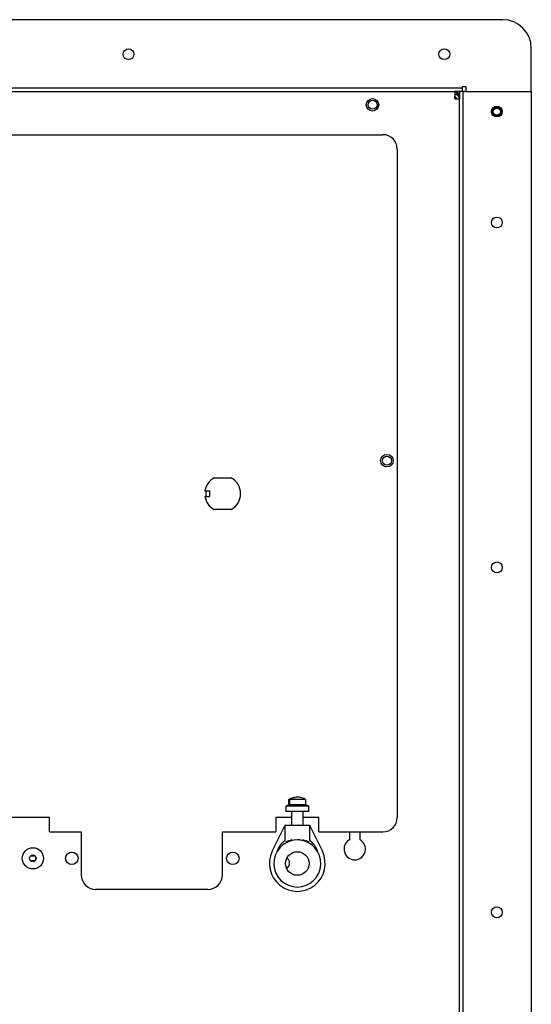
# Model space of a CAD drawing. Extents: x 11 to 126, y 3 to 84.
# Tile 15 of 16: x 67 to 76, y 43 to 60. Entities that reach past the tile are written whole.
import ezdxf

# ---------------------------------------------------------------- set-up
doc = ezdxf.new("R2010")
doc.units = 0
doc.layers.add('BODY', color=3, linetype='CONTINUOUS')

msp = doc.modelspace()

# ---------------------------------------------------------------- linework, layer by layer
at = {"layer": 'BODY', "linetype": 'CONTINUOUS'}
for p, q in [((75.458, 60.04), (56.928, 60.04)), ((75.958, 58.881), (75.958, 59.54)), ((74.758, 58.85), (57.628, 58.85)), ((57.759, 58.79), (74.627, 58.79)), ((74.758, 58.79), (74.627, 58.79)), ((74.627, 58.79), (74.627, 58.711)), ((74.627, 58.786), (74.662, 58.786)), ((74.662, 58.79), (74.662, 58.786)), ((74.662, 58.759), (74.662, 58.786)), ((74.692, 58.756), (74.708, 58.756)), ((74.692, 58.709), (74.692, 58.756)), ((74.768, 58.792), (74.708, 58.792)), ((74.708, 58.792), (74.708, 58.661)), ((74.758, 58.85), (74.758, 58.881)), ((74.758, 58.881), (74.818, 58.881)), ((74.758, 58.79), (74.758, 58.85)), ((74.768, 58.792), (74.768, 6.232)), ((74.799, 58.792), (74.768, 58.792)), ((74.799, 58.792), (75.958, 58.792)), ((74.818, 58.881), (74.818, 58.881)), ((74.818, 58.881), (74.818, 58.816)), ((74.818, 58.816), (74.818, 58.792)), ((75.958, 58.816), (75.958, 58.881)), ((75.958, 58.792), (75.958, 58.816)), ((75.958, 58.792), (75.958, 6.232)), ((74.629, 58.74), (74.627, 58.74)), ((74.627, 58.661), (74.627, 58.711)), ((74.629, 58.692), (74.627, 58.692)), ((74.629, 58.661), (74.627, 58.661)), ((74.629, 58.661), (74.708, 58.661)), ((74.638, 58.661), (74.638, 58.691)), ((74.708, 6.314), (74.708, 58.661)), ((59.018, 58.04), (73.373, 58.04)), ((73.623, 57.79), (73.623, 46.162)), ((70.435, 52.069), (70.732, 52.069)), ((70.275, 51.844), (70.352, 51.844)), ((70.275, 51.744), (70.352, 51.744)), ((70.292, 51.844), (70.292, 51.744)), ((70.352, 51.844), (70.352, 51.744)), ((70.732, 51.519), (70.435, 51.519)), ((71.736, 46.477), (71.736, 46.384)), ((71.736, 46.477), (71.736, 46.477)), ((71.736, 46.397), (71.736, 46.477)), ((71.883, 46.477), (71.749, 46.477)), ((71.749, 46.477), (71.749, 46.397)), ((72.031, 46.477), (71.883, 46.477)), ((72.031, 46.384), (72.031, 46.477)), ((71.736, 46.384), (71.683, 46.357)), ((71.683, 46.357), (71.683, 46.267)), ((72.083, 46.357), (71.683, 46.357)), ((71.883, 46.267), (71.683, 46.267)), ((71.749, 46.397), (71.736, 46.397)), ((71.883, 46.384), (71.736, 46.384)), ((71.783, 46.267), (71.783, 46.027)), ((72.031, 46.384), (71.883, 46.384)), ((72.083, 46.267), (71.883, 46.267)), ((71.983, 46.027), (71.983, 46.267)), ((72.083, 46.357), (72.031, 46.384)), ((72.083, 46.267), (72.083, 46.357)), ((67.568, 46.162), (61.438, 46.162)), ((67.568, 45.912), (67.568, 46.162)), ((71.783, 46.162), (71.508, 46.162)), ((71.508, 46.162), (71.508, 45.912)), ((72.258, 46.162), (71.983, 46.162)), ((72.258, 45.912), (72.258, 46.162)), ((67.568, 45.912), (68.12, 45.912)), ((68.12, 45.912), (68.12, 45.162)), ((70.578, 45.162), (70.578, 45.912)), ((70.578, 45.912), (71.508, 45.912)), ((71.447, 45.575), (71.64, 45.969)), ((71.64, 45.969), (71.664, 46.019)), ((71.668, 46.012), (71.668, 45.763)), ((71.683, 46.027), (72.083, 46.027)), ((72.083, 46.027), (72.089, 46.027)), ((72.098, 46.012), (72.098, 45.763)), ((72.102, 46.019), (72.127, 45.969)), ((72.127, 45.969), (72.319, 45.575)), ((72.258, 45.912), (73.373, 45.912)), ((72.79, 45.912), (72.79, 45.775)), ((72.977, 45.775), (72.977, 45.912)), ((71.883, 45.772), (71.851, 45.769)), ((71.916, 45.769), (71.883, 45.772)), ((72.113, 45.769), (72.098, 45.769)), ((72.098, 45.762), (72.098, 45.763)), ((72.104, 45.757), (72.113, 45.769)), ((67.32, 45.492), (67.236, 45.492)), ((67.236, 45.412), (67.32, 45.412)), ((67.326, 45.486), (67.326, 45.419)), ((70.328, 44.912), (68.37, 44.912))]:
    msp.add_line(p, q, dxfattribs=at)
for points in [[(74.692, 58.753), (74.674, 58.759), (74.662, 58.762)], [(71.736, 46.477), (71.825, 46.511), (71.843, 46.512)], [(72.089, 46.027), (72.093, 46.027), (72.097, 46.025)], [(72.097, 46.025), (72.1, 46.022), (72.102, 46.019)], [(71.667, 45.762), (71.666, 45.762), (71.664, 45.76)], [(72.102, 45.76), (72.1, 45.762), (72.1, 45.762)]]:
    msp.add_lwpolyline(points, dxfattribs=at)
for centre, radius in [((68.943, 59.44), 0.095), ((74.443, 59.44), 0.095), ((73.193, 58.56), 0.109), ((73.193, 58.56), 0.078), ((75.358, 58.442), 0.094), ((75.358, 58.44), 0.082), ((75.358, 58.44), 0.0634), ((75.358, 56.512), 0.095), ((73.443, 52.37), 0.109), ((73.443, 52.37), 0.078), ((75.358, 50.512), 0.095), ((67.278, 45.452), 0.185), ((67.956, 45.452), 0.109), ((70.759, 45.452), 0.109), ((71.883, 45.362), 0.205), ((67.278, 45.452), 0.058), ((75.358, 44.512), 0.095)]:
    msp.add_circle(centre, radius, dxfattribs=at)
for centre, radius, start, end in [((75.458, 59.54), 0.5, 0, 90), ((74.662, 58.756), 0.03, 0, 90), ((74.645, 58.712), 0.05, 20.9907, 70.5328), ((74.629, 58.661), 0.079, 0, 90), ((74.629, 58.661), 0.031, 0, 90), ((73.373, 57.79), 0.25, 0, 90), ((70.583, 51.794), 0.313, 118.3576, 170.7931), ((70.583, 51.794), 0.313, 298.3576, 61.6424), ((70.583, 51.794), 0.313, 189.2069, 241.6424), ((71.883, 46.225), 0.292, 109.8198, 120.3458), ((71.883, 46.274), 0.243, 64.8407, 123.2929), ((71.883, 46.225), 0.292, 59.6542, 68.9223), ((73.373, 46.162), 0.25, 270, 0), ((71.677, 46.012), 0.015, 90, 153.9714), ((71.683, 46.012), 0.015, 90, 180), ((72.083, 46.012), 0.015, 360, 90), ((71.883, 45.362), 0.41, 94.4686, 270), ((71.883, 45.462), 0.37, 126.4712, 163.3523), ((71.952, 45.125), 0.667, 104.3875, 114.5633), ((71.891, 45.505), 0.268, 75.4435, 91.7832), ((71.883, 45.362), 0.41, 270, 85.4288), ((71.819, 45.135), 0.656, 65.3926, 75.7385), ((71.883, 45.462), 0.37, 16.6477, 53.5525), ((72.883, 45.612), 0.187, 119.9118, 60.0882), ((71.883, 45.362), 0.485, 153.9724, 26.0276), ((71.623, 45.37), 0.125, 307.6228, 48.8524), ((68.37, 45.162), 0.25, 180, 270), ((70.328, 45.162), 0.25, 270, 0)]:
    msp.add_arc(centre, radius, start, end, dxfattribs=at)

doc.saveas('drawing.dxf')
